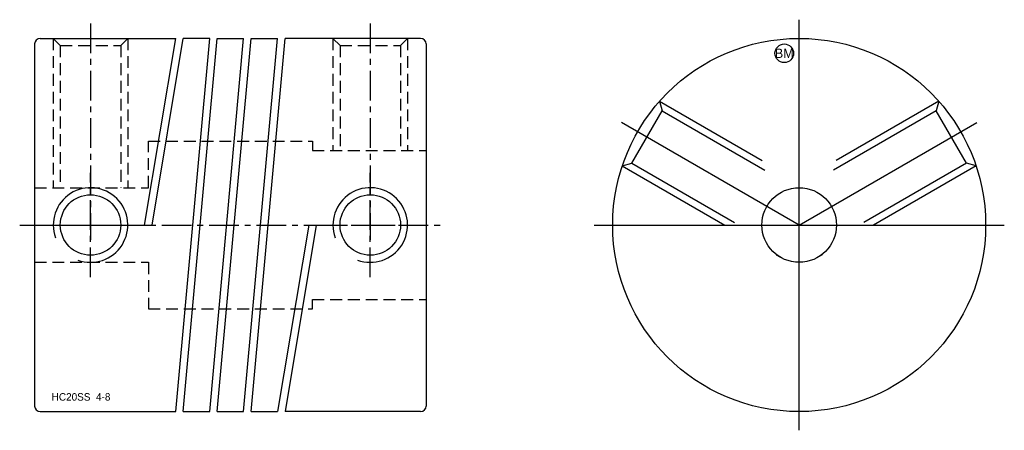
# Model space of a CAD drawing. Extents: x -6.9 to 45.9, y -11 to 11.
import ezdxf
from ezdxf.enums import TextEntityAlignment as Align

# ---------------------------------------------------------------- set-up
doc = ezdxf.new("R2010")
doc.units = 0
doc.header["$MEASUREMENT"] = 0
doc.linetypes.add('CENTER', pattern=[50.8, 31.75, -6.35, 6.35, -6.35])
doc.linetypes.add('HIDDEN', pattern=[9.525, 6.35, -3.175])
doc.layers.get('0').update_dxf_attribs({"linetype": 'CONTINUOUS'})
for name, color, linetype in [('BOM', 6, 'CONTINUOUS'), ('CENTER', 1, 'CENTER'), ('HIDDEN', 2, 'HIDDEN'), ('THIN', 3, 'CONTINUOUS')]:
    doc.layers.add(name, color=color, linetype=linetype)

# ---------------------------------------------------------------- blocks, each defined once
blk = doc.blocks.new('MCLBM2')
blk.add_circle((0, 0), 0.5)
blk.add_text('BM', height=0.5).set_placement((0, 0), align=Align.MIDDLE)
at = {"flags": 1}
for tag, p in [('NAME', (0, -1)), ('ENAME', (0, -2)), ('SPEC', (0, -3)), ('MATERIAL', (0, -4)), ('QTY', (0, -5)), ('WEIGHT', (0, -6)), ('PRICE', (0, -7)), ('REMARK', (0, -8)), ('USER1', (0, -9)), ('USER2', (0, -10)), ('USER3', (0, -11)), ('USER4', (0, -12)), ('USER5', (0, -13)), ('USER6', (0, -14))]:
    blk.add_attdef(tag, p, '', height=0.5, dxfattribs=at)

msp = doc.modelspace()

# ---------------------------------------------------------------- linework, layer by layer
at = {"ltscale": 0.1}
for p, q in [((-6.1, 9.7), (-6.1, -9.7)), ((-5.8, 10), (1.467, 10)), ((-0.203, 0), (1.467, 10)), ((0.203, 0), (1.873, 10)), ((1.469, -10), (3.289, 10)), ((1.871, -10), (3.691, 10)), ((3.289, 10), (1.873, 10)), ((3.289, -10), (5.109, 10)), ((3.691, -10), (5.511, 10)), ((3.691, 10), (5.109, 10)), ((5.109, -10), (6.929, 10)), ((5.511, -10), (7.331, 10)), ((5.511, 10), (6.929, 10)), ((14.6, 10), (7.331, 10)), ((14.9, 9.7), (14.9, -9.7)), ((-0.203, 0), (0.203, 0)), ((8.597, 0), (6.927, -10)), ((9.003, 0), (7.333, -10)), ((8.597, 0), (9.003, 0)), ((-5.8, -10), (1.469, -10)), ((1.871, -10), (3.289, -10)), ((3.691, -10), (5.109, -10)), ((5.511, -10), (6.927, -10)), ((14.6, -10), (7.333, -10))]:
    msp.add_line(p, q, dxfattribs=at)
for radius in [10, 2]:
    msp.add_circle((34.9, 0), radius)
for centre in [(-3.1, 0), (11.9, 0)]:
    msp.add_circle(centre, 1.621, dxfattribs=at)
for centre, start, end in [((-5.8, 9.7), 90, 180), ((14.6, 9.7), 0, 90), ((-5.8, -9.7), 180, 270), ((14.6, -9.7), 270, 0)]:
    msp.add_arc(centre, 0.3, start, end, dxfattribs=at)
at = {"layer": 'CENTER', "ltscale": 0.05}
for p, q in [((-3.1, 10.8), (-3.1, -0.8)), ((11.9, 10.8), (11.9, -0.8)), ((-3.1, -2.8), (-3.1, 2.8)), ((11.9, -2.8), (11.9, 2.8)), ((-6.9, 0), (15.7, 0)), ((-5.9, 0), (-0.3, 0)), ((9.1, 0), (14.7, 0))]:
    msp.add_line(p, q, dxfattribs=at)
at = {"layer": 'CENTER'}
for p, q in [((34.9, -11), (34.9, 11)), ((34.9, 0), (25.374, 5.5)), ((23.9, 0), (45.9, 0))]:
    msp.add_line(p, q, dxfattribs=at)
at = {"layer": 'CENTER', "extrusion": (1.22461e-16, -2.99932e-32, -1)}
msp.add_line((34.9, 0), (44.426, 5.5), dxfattribs=at)
at = {"layer": 'HIDDEN', "ltscale": 0.1}
for p, q in [((-5.1, 10), (-5.1, 2)), ((-5.1, 10), (-4.721, 9.621)), ((-4.721, 9.621), (-4.721, 2)), ((-4.721, 9.621), (-1.479, 9.621)), ((-1.1, 10), (-1.479, 9.621)), ((-1.479, 9.621), (-1.479, 2)), ((-1.1, 10), (-1.1, 2)), ((9.9, 10), (9.9, 4)), ((9.9, 10), (10.279, 9.621)), ((10.279, 9.621), (13.521, 9.621)), ((10.279, 9.621), (10.279, 4)), ((13.9, 10), (13.521, 9.621)), ((13.521, 9.621), (13.521, 4)), ((13.9, 10), (13.9, 4))]:
    msp.add_line(p, q, dxfattribs=at)
at = {"layer": 'HIDDEN'}
for p, q in [((27.415, 6.631), (34.9, 2.309)), ((27.415, 6.631), (27.553, 6.113)), ((25.932, 3.306), (27.553, 6.113)), ((27.553, 6.113), (34.696, 1.99)), ((25.415, 3.167), (25.932, 3.306)), ((25.932, 3.306), (33.075, -0.818)), ((25.415, 3.167), (33.9, -1.732))]:
    msp.add_line(p, q, dxfattribs=at)
at = {"layer": 'HIDDEN', "extrusion": (1.22461e-16, -2.99932e-32, -1)}
for p, q in [((42.385, 6.631), (34.9, 2.309)), ((42.385, 6.631), (42.247, 6.113)), ((42.247, 6.113), (35.104, 1.99)), ((43.868, 3.306), (42.247, 6.113)), ((43.868, 3.306), (36.725, -0.818)), ((44.385, 3.167), (43.868, 3.306)), ((44.385, 3.167), (35.9, -1.732))]:
    msp.add_line(p, q, dxfattribs=at)
at = {"layer": 'HIDDEN', "ltscale": 0.1}
msp.add_lwpolyline([(-6.1, 2), (0, 2), (0, 4.5), (8.8, 4.5), (8.8, 4), (14.9, 4)], dxfattribs=at)
at = {"layer": 'HIDDEN', "ltscale": 0.1, "extrusion": (-2.99932e-32, -1.22461e-16, -1)}
msp.add_lwpolyline([(6.1, -2), (0, -2), (0, -4.5), (-8.8, -4.5), (-8.8, -4), (-14.9, -4)], dxfattribs=at)
at = {"layer": 'THIN', "ltscale": 0.1}
for centre in [(-3.1, 0), (11.9, 0)]:
    msp.add_arc(centre, 2, 250, 200, dxfattribs=at)

# ---------------------------------------------------------------- block references
at = {"layer": 'BOM'}
msp.add_blockref('MCLBM2', (34.1, 9.2), dxfattribs=at)

# ---------------------------------------------------------------- texts
msp.add_text('HC20SS  4-8', height=0.4).set_placement((-5.185, -9.41))

doc.saveas('drawing.dxf')
